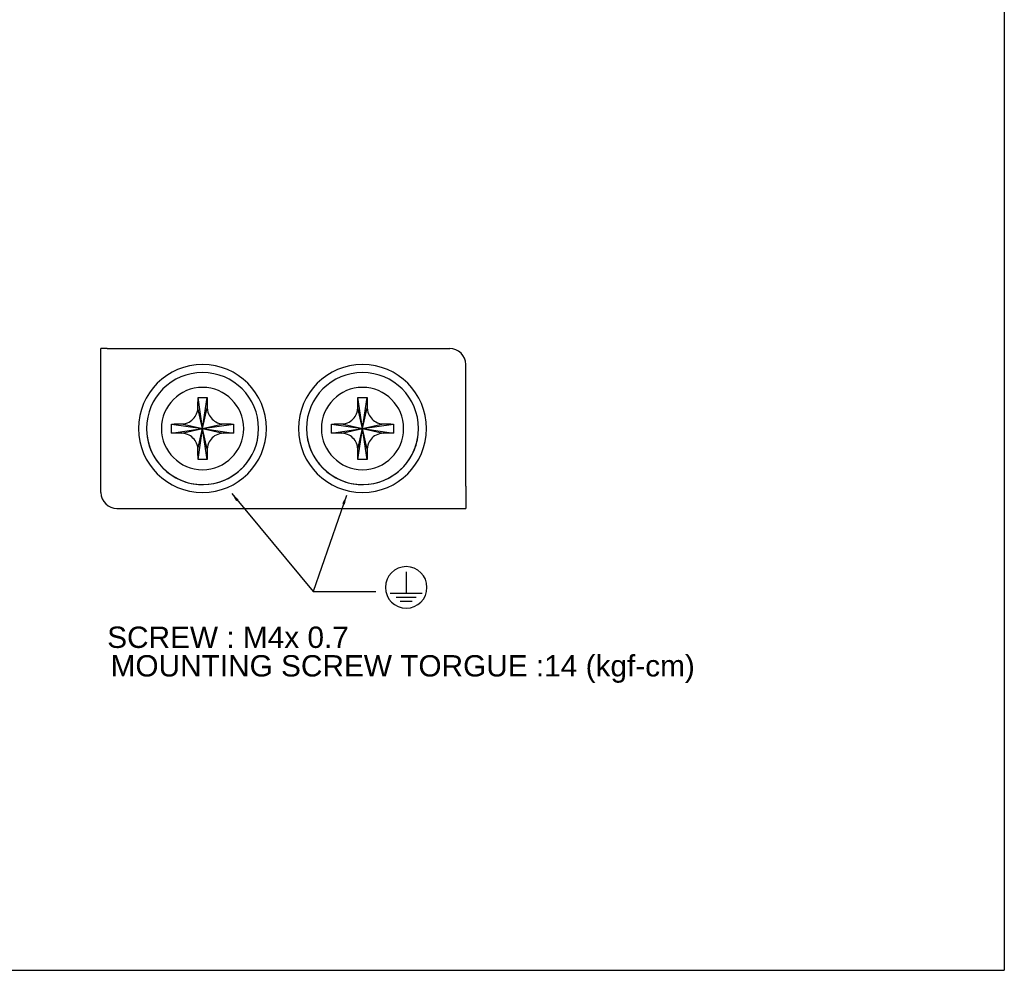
# Model space of a CAD drawing. Extents: x 101 to 1769, y -117 to 553.
# Tile 45 of 60: x 1492 to 1769, y -117 to 150. Entities that reach past the tile are written whole.
import ezdxf

# ---------------------------------------------------------------- set-up
doc = ezdxf.new("R2010")
doc.units = 0
doc.header["$LTSCALE"] = 23.1
doc.header["$MEASUREMENT"] = 0
doc.linetypes.add('CENTER', pattern=[0.6, 0.375, -0.075, 0.075, -0.075])
doc.layers.get('0').update_dxf_attribs({"linetype": 'CONTINUOUS'})
doc.layers.add('DEFAULT_1', color=7, linetype='CENTER')
doc.dimstyles.get("Standard").update_dxf_attribs({"dimtxt": 3, "dimasz": 2.5, "dimexe": 2, "dimexo": 2, "dimgap": 0.5, "dimtad": 1, "dimdec": 1, "dimzin": 0, "dimdsep": 46, "dimtxsty": 'Standard', "dimcen": 3, "dimadec": 0, "dimazin": 0, "dimtfac": 1, "dimtdec": 1, "dimtofl": 0, "dimtmove": 1, "dimatfit": 3, "dimfxl": 0, "dimtolj": 1, "dimtzin": 0, "dimarcsym": 0})

msp = doc.modelspace()

# ---------------------------------------------------------------- linework, layer by layer
at = {"color": 7, "linetype": 'Continuous'}
for p in [(1769.25, 553.4), (1215.27, -117.24)]:
    msp.add_line(p, (1769.25, -117.24), dxfattribs=at)
for p, q in [((1515.13, 17.15), (1515.13, 57.65)), ((1515.29, 57.65), (1515.13, 57.65)), ((1617.73, 18.93), (1617.73, 14.43))]:
    msp.add_line(p, q)
at = {"layer": 'DEFAULT_1', "color": 0, "linetype": 'Continuous'}
for p, q in [((1516.91, 57.65), (1515.29, 57.65)), ((1516.91, 57.65), (1521.41, 57.65)), ((1521.41, 57.65), (1613.23, 57.65)), ((1617.73, 18.93), (1617.73, 53.15)), ((1543.7, 35.15), (1542.43, 43.87)), ((1543.7, 35.15), (1544.98, 43.87)), ((1588.7, 35.15), (1587.43, 43.87)), ((1588.7, 35.15), (1589.98, 43.87)), ((1543.7, 35.15), (1542.39, 40.96)), ((1543.7, 35.15), (1545.02, 40.96)), ((1588.7, 35.15), (1587.39, 40.96)), ((1588.7, 35.15), (1590.02, 40.96)), ((1534.98, 36.42), (1543.7, 35.15)), ((1537.89, 36.46), (1543.7, 35.15)), ((1543.7, 35.15), (1549.52, 36.46)), ((1543.7, 35.15), (1552.42, 36.42)), ((1579.98, 36.42), (1588.7, 35.15)), ((1582.89, 36.46), (1588.7, 35.15)), ((1588.7, 35.15), (1594.52, 36.46)), ((1588.7, 35.15), (1597.42, 36.42)), ((1534.98, 33.87), (1543.7, 35.15)), ((1537.89, 33.83), (1543.7, 35.15)), ((1542.39, 29.33), (1543.7, 35.15)), ((1542.43, 26.43), (1543.7, 35.15)), ((1543.7, 35.15), (1552.42, 33.87)), ((1545.02, 29.33), (1543.7, 35.15)), ((1544.98, 26.43), (1543.7, 35.15)), ((1543.7, 35.15), (1549.52, 33.83)), ((1579.98, 33.87), (1588.7, 35.15)), ((1582.89, 33.83), (1588.7, 35.15)), ((1587.39, 29.33), (1588.7, 35.15)), ((1587.43, 26.43), (1588.7, 35.15)), ((1590.02, 29.33), (1588.7, 35.15)), ((1589.98, 26.43), (1588.7, 35.15)), ((1588.7, 35.15), (1594.52, 33.83)), ((1588.7, 35.15), (1597.42, 33.87)), ((1617.73, 14.43), (1617.73, 12.65)), ((1519.63, 12.65), (1570.33, 12.65)), ((1570.48, 12.65), (1571.57, 12.65)), ((1570.48, 12.65), (1572.73, 12.65)), ((1571.57, 12.65), (1572.73, 12.65)), ((1572.73, 12.65), (1617.73, 12.65)), ((1572.73, 12.65), (1617.73, 12.65))]:
    msp.add_line(p, q, dxfattribs=at)
at = {"layer": 'DEFAULT_1', "color": 7, "linetype": 'Continuous'}
for p, q in [((1600.99, -5.12), (1600.99, -11.2)), ((1596.49, -11.2), (1605.49, -11.2)), ((1598.18, -12.32), (1603.8, -12.32)), ((1599.3, -13.45), (1602.68, -13.45))]:
    msp.add_line(p, q, dxfattribs=at)
at = {"layer": 'DEFAULT_1', "color": 0, "linetype": 'Continuous'}
for points in [[(1542.39, 40.96), (1542.39, 41.67), (1542.4, 42.41), (1542.42, 43.16), (1542.43, 43.87)], [(1542.43, 43.87), (1543.28, 43.88), (1544.13, 43.88), (1544.98, 43.87)], [(1544.98, 43.87), (1544.99, 43.16), (1545, 42.42), (1545.01, 41.68), (1545.02, 40.96)], [(1587.39, 40.96), (1587.39, 41.67), (1587.4, 42.41), (1587.42, 43.16), (1587.43, 43.87)], [(1587.43, 43.87), (1588.28, 43.88), (1589.13, 43.88), (1589.98, 43.87)], [(1589.98, 43.87), (1589.99, 43.16), (1590, 42.42), (1590.01, 41.68), (1590.02, 40.96)], [(1537.89, 36.46), (1538.4, 36.5), (1538.92, 36.61), (1539.44, 36.77), (1539.91, 36.99), (1540.31, 37.23), (1540.67, 37.5), (1541.01, 37.8), (1541.32, 38.14), (1541.59, 38.5), (1541.83, 38.88), (1542.03, 39.3), (1542.2, 39.77), (1542.33, 40.33), (1542.39, 40.96)], [(1545.02, 40.96), (1545.08, 40.33), (1545.21, 39.77), (1545.38, 39.3), (1545.58, 38.89), (1545.81, 38.5), (1546.09, 38.14), (1546.4, 37.8), (1546.74, 37.5), (1547.09, 37.24), (1547.48, 37), (1547.95, 36.78), (1548.48, 36.61), (1549.01, 36.5), (1549.52, 36.46)], [(1582.89, 36.46), (1583.4, 36.5), (1583.92, 36.61), (1584.44, 36.77), (1584.91, 36.99), (1585.31, 37.23), (1585.67, 37.5), (1586.01, 37.8), (1586.32, 38.14), (1586.59, 38.5), (1586.83, 38.88), (1587.03, 39.3), (1587.2, 39.77), (1587.33, 40.33), (1587.39, 40.96)], [(1590.02, 40.96), (1590.08, 40.33), (1590.21, 39.77), (1590.38, 39.3), (1590.58, 38.89), (1590.81, 38.5), (1591.09, 38.14), (1591.4, 37.8), (1591.74, 37.5), (1592.09, 37.24), (1592.48, 37), (1592.95, 36.78), (1593.48, 36.61), (1594.01, 36.5), (1594.52, 36.46)], [(1534.97, 35.15), (1534.97, 35.57), (1534.98, 36), (1534.98, 36.42)], [(1534.98, 36.42), (1535.69, 36.44), (1536.43, 36.45), (1537.17, 36.46), (1537.89, 36.46)], [(1549.52, 36.46), (1550.23, 36.46), (1550.97, 36.45), (1551.71, 36.44), (1552.42, 36.42)], [(1552.42, 36.42), (1552.43, 36), (1552.43, 35.57), (1552.43, 35.15)], [(1579.97, 35.15), (1579.97, 35.57), (1579.98, 36), (1579.98, 36.42)], [(1579.98, 36.42), (1580.69, 36.44), (1581.43, 36.45), (1582.17, 36.46), (1582.89, 36.46)], [(1594.52, 36.46), (1595.23, 36.46), (1595.97, 36.45), (1596.71, 36.44), (1597.42, 36.42)], [(1597.42, 36.42), (1597.43, 36), (1597.43, 35.57), (1597.43, 35.15)], [(1534.98, 33.87), (1534.98, 34.3), (1534.97, 34.72), (1534.97, 35.15)], [(1537.89, 33.83), (1537.18, 33.84), (1536.44, 33.85), (1535.7, 33.86), (1534.98, 33.87)], [(1542.39, 29.33), (1542.33, 29.97), (1542.2, 30.53), (1542.03, 31), (1541.83, 31.41), (1541.59, 31.79), (1541.32, 32.16), (1541.01, 32.49), (1540.67, 32.8), (1540.32, 33.06), (1539.92, 33.3), (1539.45, 33.52), (1538.93, 33.69), (1538.4, 33.79), (1537.89, 33.83)], [(1549.52, 33.83), (1549.01, 33.79), (1548.48, 33.69), (1547.97, 33.52), (1547.5, 33.3), (1547.09, 33.06), (1546.74, 32.8), (1546.4, 32.5), (1546.09, 32.16), (1545.82, 31.8), (1545.58, 31.41), (1545.38, 31), (1545.2, 30.52), (1545.08, 29.97), (1545.02, 29.33)], [(1552.42, 33.87), (1551.71, 33.86), (1550.97, 33.85), (1550.23, 33.84), (1549.52, 33.83)], [(1552.43, 35.15), (1552.43, 34.72), (1552.43, 34.3), (1552.42, 33.87)], [(1579.98, 33.87), (1579.98, 34.3), (1579.97, 34.72), (1579.97, 35.15)], [(1582.89, 33.83), (1582.18, 33.84), (1581.44, 33.85), (1580.7, 33.86), (1579.98, 33.87)], [(1587.39, 29.33), (1587.33, 29.97), (1587.2, 30.53), (1587.03, 31), (1586.83, 31.41), (1586.59, 31.79), (1586.32, 32.16), (1586.01, 32.49), (1585.67, 32.8), (1585.32, 33.06), (1584.92, 33.3), (1584.45, 33.52), (1583.93, 33.69), (1583.4, 33.79), (1582.89, 33.83)], [(1594.52, 33.83), (1594.01, 33.79), (1593.48, 33.69), (1592.97, 33.52), (1592.5, 33.3), (1592.09, 33.06), (1591.74, 32.8), (1591.4, 32.5), (1591.09, 32.16), (1590.82, 31.8), (1590.58, 31.41), (1590.38, 31), (1590.2, 30.52), (1590.08, 29.97), (1590.02, 29.33)], [(1597.42, 33.87), (1596.71, 33.86), (1595.97, 33.85), (1595.23, 33.84), (1594.52, 33.83)], [(1597.43, 35.15), (1597.43, 34.72), (1597.43, 34.3), (1597.42, 33.87)], [(1542.43, 26.43), (1542.42, 27.14), (1542.4, 27.88), (1542.39, 28.62), (1542.39, 29.33)], [(1545.02, 29.33), (1545.01, 28.62), (1545, 27.88), (1544.99, 27.14), (1544.98, 26.43)], [(1587.43, 26.43), (1587.42, 27.14), (1587.4, 27.88), (1587.39, 28.62), (1587.39, 29.33)], [(1590.02, 29.33), (1590.01, 28.62), (1590, 27.88), (1589.99, 27.14), (1589.98, 26.43)], [(1544.98, 26.43), (1544.13, 26.42), (1543.28, 26.42), (1542.43, 26.43)], [(1589.98, 26.43), (1589.13, 26.42), (1588.28, 26.42), (1587.43, 26.43)], [(1570.33, 12.65), (1570.38, 12.65), (1570.43, 12.65), (1570.48, 12.65)]]:
    msp.add_lwpolyline(points, dxfattribs=at)
for centre, radius, start, end in [((1613.23, 53.15), 4.5, 0, 90), ((1543.7, 35.15), 18, 0, 180), ((1588.7, 35.15), 18, 0, 180), ((1543.7, 35.15), 15.75, 0, 180), ((1588.7, 35.15), 15.75, 0, 180), ((1543.7, 35.15), 11.57, 0, 180), ((1588.7, 35.15), 11.57, 0, 180), ((1543.7, 35.15), 18, 180, 0), ((1543.7, 35.15), 15.75, 180, 0), ((1543.7, 35.15), 15.75, 188.5636, 353.4963), ((1543.7, 35.15), 11.57, 180, 0), ((1588.7, 35.15), 18, 180, 0), ((1588.7, 35.15), 15.75, 180, 0), ((1588.7, 35.15), 15.75, 188.5636, 353.4963), ((1588.7, 35.15), 11.57, 180, 0), ((1519.63, 17.15), 4.5, 180, 269.999)]:
    msp.add_arc(centre, radius, start, end, dxfattribs=at)
at = {"layer": 'DEFAULT_1', "color": 7, "linetype": 'Continuous'}
for start, end in [(0, 180), (180, 0)]:
    msp.add_arc((1600.99, -9.53), 5.85, start, end, dxfattribs=at)

# ---------------------------------------------------------------- texts
at = {"color": 7, "insert": (1516.87, -20.56), "char_height": 6, "width": 75.2095, "attachment_point": 1}
msp.add_mtext('{\\fArial|b0|i0|c0|p34;SCREW : M4x 0.7}', dxfattribs=at)
at = {"color": 7, "insert": (1517.83, -28.59), "char_height": 6, "attachment_point": 1}
msp.add_mtext('{\\fArial|b0|i0|c0|p34;MOUNTING SCREW TORGUE :14 (kgf-cm)}', dxfattribs=at)

# ---------------------------------------------------------------- leaders
at = {"color": 7}
for points in [[(1551.9, 16.88), (1574.8, -10.7), (1592.41, -10.7)], [(1584.19, 16.29), (1574.8, -10.7)]]:
    msp.add_leader(points, dimstyle='Standard', override={"dimgap": 1, "dimtad": 0}, dxfattribs=at)

doc.saveas('drawing.dxf')
